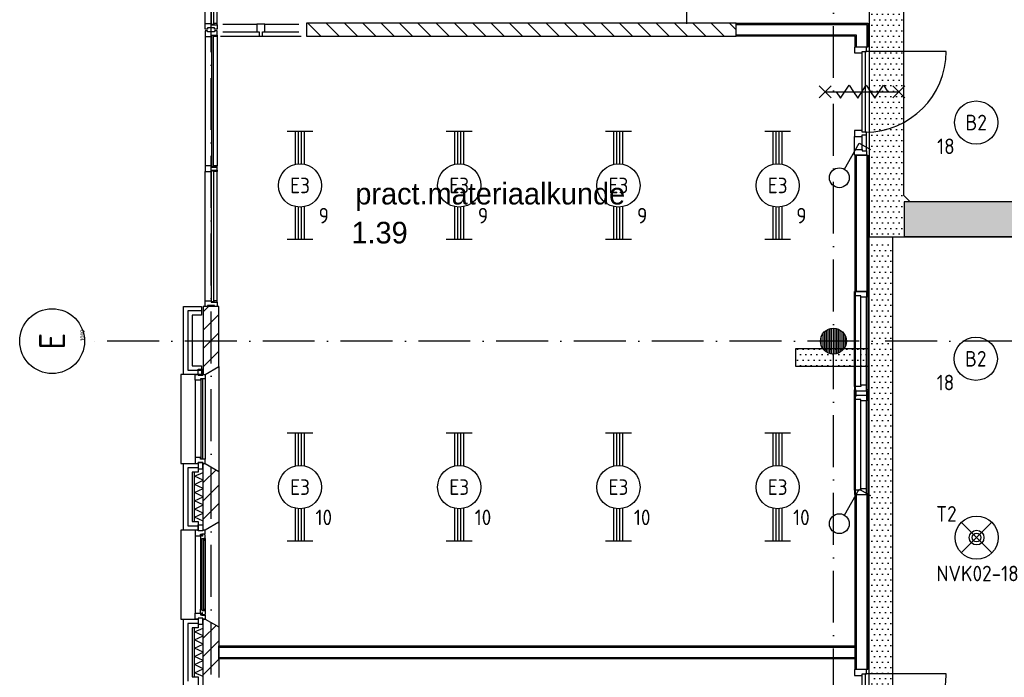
# Model space of a CAD drawing. Header units: millimetres. Extents: x 84333 to 240712, y -2244 to 84291.
# Tile 21 of 87: x 121504 to 132895, y 30487 to 38094. Entities that reach past the tile are written whole.
import ezdxf
from ezdxf.enums import TextEntityAlignment as Align

# ---------------------------------------------------------------- set-up
doc = ezdxf.new("R2010")
doc.units = ezdxf.units.MM
doc.header["$LTSCALE"] = 100
doc.linetypes.add('DASHDOT', pattern=[9, 6, -1.5, 0, -1.5])
doc.layers.get('0').update_dxf_attribs({"linetype": 'CONTINUOUS'})
for name, color, linetype in [('AFDELING', 4, 'CONTINUOUS'), ('AL$2----_STEMPEL', 7, 'CONTINUOUS'), ('AL$7----_STRAMIEN', 1, 'DASHDOT'), ('AL21----_BUITENWAND', 4, 'CONTINUOUS'), ('AL21K---_ISOLATIE', 1, 'CONTINUOUS'), ('AL22----_BINNENWAND', 7, 'CONTINUOUS'), ('AL24----_TRAPPEN', 7, 'CONTINUOUS'), ('AL28----_KONSTRUKTIE', 3, 'CONTINUOUS'), ('AL31----_BUITENKOZ', 7, 'CONTINUOUS'), ('AL32----_BINNENKOZ', 7, 'CONTINUOUS'), ('AL32----_DRAAIRICHTING', 1, 'CONTINUOUS'), ('AL65----_BEVEILIGING', 7, 'CONTINUOUS'), ('ALN-----_BLOCKNAAM', 2, 'CONTINUOUS'), ('ALXA3---_VOLZWART', 14, 'CONTINUOUS'), ('ALXAA---_GEWBETON', 12, 'CONTINUOUS'), ('ALXAB---_PREFABBETON', 1, 'CONTINUOUS'), ('ALXOU---_GLAS', 7, 'CONTINUOUS'), ('BOUW', 8, 'CONTINUOUS'), ('EB63101-_ATTRIB', 2, 'CONTINUOUS'), ('EB63501-_ATTRIB', 2, 'CONTINUOUS'), ('EL63101-_LICHT-ARM', 3, 'CONTINUOUS'), ('EL63102-_LICHT-SCH', 3, 'CONTINUOUS'), ('EL63501-_NOODVRL-ARM', 3, 'CONTINUOUS'), ('EL6441--_DATACOM', 3, 'CONTINUOUS'), ('KABELGGOOT1', 8, 'CONTINUOUS')]:
    doc.layers.add(name, color=color, linetype=linetype)
doc.styles.add('1_8', font='ISO', dxfattribs={"height": 1.8})
doc.styles.add('BURO-025', font='BUROFONT.shx', dxfattribs={"height": 250})
doc.styles.add('NORATT', font='isocp.shx')
doc.styles.get("Standard").update_dxf_attribs({"font": 'iso.shx'})
doc.styles.add('TECHNIC', font='technic_.ttf')
pattern_1 = [(8e-14, (39793.956, 199192.7), (31.75, 63.5), [0, -63.5])]

# ---------------------------------------------------------------- blocks, each defined once
blk = doc.blocks.new('EJ3T20')
at = {"color": 0}
for p, q in [((-6.25, -1.5), (-6.25, 1.5)), ((6.25, -1.5), (6.25, 1.5)), ((-6.25, 0.52), (-2.44, 0.52)), ((-6.25, 0.17), (-2.49, 0.17)), ((2.44, 0.52), (6.25, 0.52)), ((2.49, 0.17), (6.25, 0.17)), ((-6.25, -0.17), (-2.49, -0.17)), ((-6.25, -0.52), (-2.44, -0.52)), ((2.44, -0.52), (6.25, -0.52)), ((2.49, -0.17), (6.25, -0.17))]:
    blk.add_line(p, q, dxfattribs=at)
blk.add_circle((0, 0), 2.5, dxfattribs=at)
at = {"color": 0, "style": '1_8'}
for tag, flags, p in [('SCHAK', 8, (3.5, 2.75)), ('A_CODE', 8, (0, 0)), ('GROEP', 8, (-3.5, -2.75)), ('KAST', 9, (3.5, -2.75))]:
    blk.add_attdef(tag, text='', height=1.8, dxfattribs=dict(at, flags=flags)).set_placement(p, align=Align.MIDDLE)
blk = doc.blocks.new('SCHAK')
blk.add_lwpolyline([(0.58, 1), (2.31, 4), (3.61, 3.25)])
blk.add_circle((0, 0), 1.15)
at = {"style": '1_8'}
for tag, flags, p in [('SCHAK', 8, (3, 5.5)), ('KAST', 9, (-3, 0.5)), ('M_CODE', 9, (0, 0)), ('DOEL', 9, (-3, -2)), ('GROEP', 9, (-3, -4.5))]:
    blk.add_attdef(tag, text='', height=1.8, dxfattribs=dict(at, flags=flags)).set_placement(p, align=Align.MIDDLE_CENTER)
blk = doc.blocks.new('ES3G00')
at = {"color": 0}
blk.add_circle((0, 0), 2.5, dxfattribs=at)
at = {"color": 0, "style": '1_8'}
for tag, flags, p in [('SCHAK', 8, (3.5, 2.75)), ('A_CODE', 8, (0, 0)), ('GROEP', 8, (-3.5, -2.75)), ('KAST', 9, (3.5, -2.75))]:
    blk.add_attdef(tag, text='', height=1.8, dxfattribs=dict(at, flags=flags)).set_placement(p, align=Align.MIDDLE)
blk = doc.blocks.new('ES3G01')
at = {"color": 0}
for p, q in [((-1.77, 1.77), (1.77, -1.77)), ((1.77, 1.77), (-1.77, -1.77))]:
    blk.add_line(p, q, dxfattribs=at)
at = {"color": 6}
blk.add_lwpolyline([(1.77, -1.77), (1.75, -1.75)], dxfattribs=at)
blk.add_circle((0, 0), 2.5)
at = {"color": 0}
for radius in [0.85, 0.5]:
    blk.add_circle((0, 0), radius, dxfattribs=at)
at = {"color": 6, "style": '1_8'}
for tag, flags, p in [('A_CODE', 8, (-3.5, 2.75)), ('SCHAK', 8, (3.5, 2.75)), ('GROEP', 8, (-3.5, -2.75)), ('KAST', 9, (3.5, -2.75))]:
    blk.add_attdef(tag, text='', height=1.8, dxfattribs=dict(at, flags=flags)).set_placement(p, align=Align.MIDDLE)
blk = doc.blocks.new('1010')
at = {"layer": 'AL$7----_STRAMIEN', "color": 7, "linetype": 'Continuous'}
blk.add_circle((0, 750), 750, dxfattribs=at)
at = {"layer": 'AL$7----_STRAMIEN', "color": 3, "linetype": 'Continuous'}
blk.add_attdef('STR-NAAM', text='', height=600, rotation=360, dxfattribs=at).set_placement((0, 750), align=Align.MIDDLE)
at = {"layer": 'ALN-----_BLOCKNAAM', "linetype": 'Continuous'}
blk.add_text('1010', height=100, dxfattribs=at).set_placement((0, 0))
blk = doc.blocks.new('A$C13e6995e')
at = {"layer": 'KABELGGOOT1'}
h = blk.add_hatch(dxfattribs=at)
h.set_pattern_fill('DOTS', color=256, scale=40, style=0)
h.set_pattern_definition(pattern_1)
h.paths.add_polyline_path([(47000, 37836), (47398, 37829), (47398, 42248), (46999, 42248)])
h = blk.add_hatch(dxfattribs=at)
h.set_pattern_fill('DOTS', color=256, scale=40, style=0)
h.set_pattern_definition(pattern_1)
h.paths.add_polyline_path([(57541, 37829), (57541, 38230), (47405, 38230), (47405, 37829)])
h = blk.add_hatch(dxfattribs=at)
h.set_pattern_fill('DOTS', color=256, scale=40, style=0)
h.set_pattern_definition(pattern_1)
h.paths.add_polyline_path([(47270, 37776), (47000, 37776), (47000, 37434), (47270, 37434)])
h = blk.add_hatch(dxfattribs=at)
h.set_pattern_fill('DOTS', color=256, scale=40, style=0)
h.set_pattern_definition(pattern_1)
h.paths.add_polyline_path([(47270, 37434), (47000, 37434), (47000, 36923), (47270, 36923)])
h = blk.add_hatch(dxfattribs=at)
h.set_pattern_fill('DOTS', color=256, scale=40, style=0)
h.set_pattern_definition(pattern_1)
h.paths.add_polyline_path([(47270, 36923), (47000, 36923), (47000, 35878), (47270, 35878)])
h.paths.add_polyline_path([(46621, 36531), (46621, 36331), (46995, 36331), (46995, 36531)])
h.paths.add_polyline_path([(46621, 36331), (46621, 36531), (46145, 36531), (46145, 36331)])
h.paths.add_polyline_path([(47000, 31285), (47270, 31285), (47270, 32865), (47000, 32865)])
h = blk.add_hatch(dxfattribs=at)
h.set_pattern_fill('DOTS', color=256, scale=40, style=0)
h.set_pattern_definition(pattern_1)
h.paths.add_polyline_path([(47000, 32865), (47270, 32865), (47270, 35878), (47000, 35878)])
at = {"layer": 'AL$2----_STEMPEL', "color": 8}
for p, q in [((39344, 38649), (39315, 38649)), ((39315, 38649), (39315, 38582)), ((39387, 38649), (39344, 38649)), ((39387, 38632), (39387, 38649)), ((39416, 38632), (39387, 38632)), ((39454, 38632), (39416, 38632)), ((39454, 38599), (39454, 38632)), ((39315, 38582), (39387, 38582)), ((39387, 38582), (39387, 38599)), ((39387, 38599), (39454, 38599))]:
    blk.add_line(p, q, dxfattribs=at)
at = {"layer": 'AL$7----_STRAMIEN', "color": 1}
for p, q in [((39385, 9360), (39385, 79257)), ((46585, 9961), (46585, 79257)), ((59485, 36620), (37921, 36620))]:
    blk.add_line(p, q, dxfattribs=at)
at = {"layer": 'AL21----_BUITENWAND', "color": 8}
for p, q in [((39065, 36235), (39065, 37020)), ((39065, 37020), (39275, 37020)), ((39275, 36920), (39165, 36920)), ((39165, 36920), (39165, 36335)), ((39275, 37020), (39275, 36920)), ((39275, 36235), (39065, 36235)), ((39165, 36335), (39275, 36335)), ((39275, 36335), (39275, 36235)), ((39065, 34435), (39065, 35205)), ((39065, 35205), (39234, 35205)), ((39234, 35205), (39234, 35105)), ((39234, 35105), (39165, 35105)), ((39165, 35105), (39165, 34535)), ((39165, 34535), (39234, 34535)), ((39234, 34535), (39234, 34435)), ((39234, 34435), (39065, 34435)), ((39065, 32635), (39065, 33405)), ((39065, 33405), (39234, 33405)), ((39234, 33405), (39234, 33305)), ((39234, 33305), (39165, 33305)), ((39165, 33305), (39165, 32735)), ((39165, 32735), (39234, 32735)), ((39234, 32735), (39234, 32635))]:
    blk.add_line(p, q, dxfattribs=at)
at = {"layer": 'AL21K---_ISOLATIE', "color": 8, "linetype": 'Continuous'}
for p, q in [((39195, 34535), (39195, 35105)), ((39195, 35058), (39295, 35101)), ((39295, 34535), (39295, 35105)), ((39295, 35010), (39195, 35058)), ((39195, 34963), (39295, 35010)), ((39295, 34915), (39195, 34963)), ((39195, 34868), (39295, 34915)), ((39295, 34820), (39195, 34868)), ((39195, 34773), (39295, 34820)), ((39295, 34725), (39195, 34773)), ((39195, 34678), (39295, 34725)), ((39295, 34630), (39195, 34678)), ((39195, 34583), (39295, 34630)), ((39295, 34539), (39195, 34583)), ((39195, 32735), (39195, 33305)), ((39195, 33258), (39295, 33301)), ((39295, 32735), (39295, 33305)), ((39295, 33210), (39195, 33258)), ((39195, 33163), (39295, 33210)), ((39295, 33115), (39195, 33163)), ((39195, 33068), (39295, 33115)), ((39295, 33020), (39195, 33068)), ((39195, 32973), (39295, 33020)), ((39295, 32925), (39195, 32973)), ((39195, 32878), (39295, 32925)), ((39295, 32830), (39195, 32878)), ((39195, 32783), (39295, 32830)), ((39295, 32739), (39195, 32783))]:
    blk.add_line(p, q, dxfattribs=at)
at = {"layer": 'AL22----_BINNENWAND', "color": 8}
for p, q in [((45459, 40297), (46985, 40297)), ((45459, 40147), (45459, 40297)), ((46985, 40297), (46985, 40022)), ((46835, 40147), (45459, 40147)), ((46835, 40022), (46835, 40147)), ((46985, 40022), (46835, 40022)), ((46835, 37195), (46835, 38771)), ((46835, 38771), (46985, 38771)), ((46985, 38771), (46985, 37195)), ((46835, 37195), (46835, 34845)), ((46985, 37195), (46835, 37195)), ((46985, 37195), (46985, 34845)), ((46835, 32820), (46835, 34845)), ((46835, 34845), (46985, 34845)), ((46985, 34845), (46985, 32820)), ((39475, 33095), (46835, 33095)), ((39475, 32945), (39475, 33095)), ((46835, 33095), (46835, 32945)), ((46835, 32945), (39475, 32945)), ((46985, 32820), (46835, 32820))]:
    blk.add_line(p, q, dxfattribs=at)
at = {"layer": 'AL22----_BINNENWAND', "color": 8, "linetype": 'Continuous'}
for p, q in [((45459, 40282), (46970, 40282)), ((46970, 40282), (46970, 40022)), ((45459, 40162), (46850, 40162)), ((46850, 40162), (46850, 40022)), ((46850, 38771), (46850, 37195)), ((46970, 38771), (46970, 37195)), ((46850, 34845), (46850, 32820)), ((46970, 34845), (46970, 32820)), ((39475, 33080), (46835, 33080)), ((39475, 32960), (46835, 32960))]:
    blk.add_line(p, q, dxfattribs=at)
at = {"layer": 'AL24----_TRAPPEN', "color": 8}
blk.add_line((44885, 42120), (44885, 40290), dxfattribs=at)
at = {"layer": 'AL28----_KONSTRUKTIE', "color": 8}
for p, q in [((40488, 40297), (40488, 40147)), ((45459, 40297), (40488, 40297)), ((45459, 40147), (45459, 40297)), ((40488, 40147), (45459, 40147)), ((39295, 35205), (39315, 35205)), ((39295, 34435), (39295, 35205)), ((39315, 35205), (39475, 35113)), ((39475, 35113), (39475, 34527)), ((39475, 34527), (39315, 34435)), ((39315, 34435), (39295, 34435)), ((39295, 33405), (39315, 33405)), ((39295, 32635), (39295, 33405)), ((39315, 33405), (39475, 33313)), ((39475, 33313), (39475, 32727))]:
    blk.add_line(p, q, dxfattribs=at)
at = {"layer": 'AL28----_KONSTRUKTIE', "color": 8, "linetype": 'Continuous'}
for p, q in [((39475, 37020), (39295, 37020)), ((39295, 37020), (39295, 36235)), ((39475, 36327), (39475, 37020)), ((39295, 36235), (39315, 36235)), ((39315, 36235), (39475, 36327))]:
    blk.add_line(p, q, dxfattribs=at)
at = {"layer": 'AL28----_KONSTRUKTIE', "color": 8}
blk.add_circle((46585, 36620), 150, dxfattribs=at)
at = {"layer": 'AL31----_BUITENKOZ', "color": 8}
for p, q in [((39315, 40296), (39315, 41946)), ((39454, 40296), (39454, 41946)), ((39315, 40229), (39315, 40296)), ((39315, 40296), (39387, 40296)), ((39344, 40229), (39315, 40229)), ((39424, 40243), (39344, 40243)), ((39344, 40243), (39344, 40229)), ((39387, 40296), (39387, 40279)), ((39391, 40296), (39387, 40296)), ((39387, 40296), (39387, 40279)), ((39387, 40279), (39454, 40279)), ((39387, 40279), (39416, 40279)), ((39391, 40283), (39391, 40296)), ((39412, 40283), (39391, 40283)), ((39416, 40296), (39412, 40296)), ((39412, 40296), (39412, 40283)), ((39454, 40296), (39416, 40296)), ((39416, 40296), (39416, 40279)), ((39416, 40279), (39416, 40296)), ((39416, 40279), (39454, 40279)), ((39424, 40229), (39424, 40243)), ((39454, 40229), (39424, 40229)), ((39454, 40279), (39454, 40296)), ((39454, 40279), (39454, 40229)), ((39344, 40211), (39315, 40211)), ((39315, 40211), (39315, 40144)), ((39315, 40144), (39315, 38649)), ((39315, 40144), (39387, 40144)), ((39344, 40197), (39344, 40211)), ((39424, 40197), (39344, 40197)), ((39387, 40144), (39387, 40161)), ((39387, 40161), (39454, 40161)), ((39387, 40144), (39387, 40161)), ((39387, 40161), (39416, 40161)), ((39391, 40144), (39387, 40144)), ((39412, 40157), (39391, 40157)), ((39391, 40157), (39391, 40144)), ((39412, 40144), (39412, 40157)), ((39416, 40144), (39412, 40144)), ((39416, 40161), (39454, 40161)), ((39416, 40144), (39416, 40161)), ((39416, 40161), (39416, 40144)), ((39454, 40144), (39416, 40144)), ((39454, 40211), (39424, 40211)), ((39424, 40211), (39424, 40197)), ((39454, 40161), (39454, 40211)), ((39454, 40161), (39454, 40144)), ((39454, 40144), (39454, 38649)), ((39391, 38649), (39387, 38649)), ((39387, 38649), (39387, 38632)), ((39387, 38632), (39416, 38632)), ((39391, 38636), (39391, 38649)), ((39412, 38636), (39391, 38636)), ((39416, 38649), (39412, 38649)), ((39412, 38649), (39412, 38636)), ((39454, 38649), (39416, 38649)), ((39416, 38649), (39416, 38632)), ((39416, 38632), (39416, 38649)), ((39416, 38632), (39454, 38632)), ((39454, 38632), (39454, 38649)), ((39315, 37087), (39315, 38582)), ((39387, 38582), (39387, 38599)), ((39387, 38599), (39416, 38599)), ((39391, 38582), (39387, 38582)), ((39412, 38595), (39391, 38595)), ((39391, 38595), (39391, 38582)), ((39412, 38582), (39412, 38595)), ((39416, 38582), (39412, 38582)), ((39416, 38599), (39454, 38599)), ((39416, 38582), (39416, 38599)), ((39416, 38599), (39416, 38582)), ((39454, 38582), (39416, 38582)), ((39454, 38599), (39454, 38582)), ((39454, 37087), (39454, 38582)), ((39315, 37020), (39315, 37087)), ((39315, 37087), (39387, 37087)), ((39424, 37034), (39344, 37034)), ((39344, 37034), (39344, 37020)), ((39387, 37087), (39387, 37070)), ((39391, 37087), (39387, 37087)), ((39387, 37087), (39387, 37070)), ((39387, 37070), (39454, 37070)), ((39387, 37070), (39416, 37070)), ((39391, 37074), (39391, 37087)), ((39412, 37074), (39391, 37074)), ((39416, 37087), (39412, 37087)), ((39412, 37087), (39412, 37074)), ((39454, 37087), (39416, 37087)), ((39416, 37087), (39416, 37070)), ((39416, 37070), (39416, 37087)), ((39416, 37070), (39454, 37070)), ((39424, 37020), (39424, 37034)), ((39454, 37070), (39454, 37087)), ((39454, 37070), (39454, 37020)), ((39344, 37020), (39315, 37020)), ((39454, 37020), (39424, 37020)), ((39065, 36235), (39035, 36235)), ((39035, 36235), (39035, 35205)), ((39234, 36225), (39234, 36296)), ((39234, 36296), (39290, 36296)), ((39290, 36296), (39290, 36225)), ((39475, 36327), (39475, 35113)), ((39201, 36168), (39201, 35272)), ((39290, 36225), (39234, 36225)), ((39315, 36185), (39315, 35255)), ((39035, 35205), (39065, 35205)), ((39290, 35215), (39234, 35215)), ((39234, 35215), (39234, 35144)), ((39290, 35144), (39290, 35215)), ((39234, 35144), (39290, 35144)), ((39475, 34527), (39475, 33313)), ((39065, 34435), (39035, 34435)), ((39035, 34435), (39035, 33405)), ((39234, 34425), (39234, 34496)), ((39234, 34496), (39290, 34496)), ((39290, 34425), (39234, 34425)), ((39290, 34496), (39290, 34425)), ((39201, 34368), (39201, 33472)), ((39279, 34373), (39264, 34373)), ((39264, 34373), (39264, 34368)), ((39264, 34368), (39264, 34321)), ((39264, 34321), (39264, 33519)), ((39264, 34321), (39277, 34319)), ((39277, 34319), (39277, 34336)), ((39277, 34336), (39318, 34336)), ((39279, 34365), (39279, 34373)), ((39284, 34365), (39279, 34365)), ((39314, 34388), (39284, 34388)), ((39284, 34388), (39284, 34365)), ((39316, 34336), (39302, 34336)), ((39302, 34336), (39302, 34319)), ((39302, 34319), (39316, 34319)), ((39314, 34381), (39314, 34388)), ((39318, 34378), (39314, 34381)), ((39316, 34319), (39316, 34336)), ((39318, 34336), (39318, 34378)), ((39318, 34336), (39318, 33504)), ((39264, 33519), (39277, 33521)), ((39264, 33472), (39264, 33519)), ((39277, 33521), (39277, 33504)), ((39277, 33504), (39318, 33504)), ((39302, 33504), (39302, 33521)), ((39302, 33521), (39316, 33521)), ((39316, 33504), (39302, 33504)), ((39316, 33521), (39316, 33504)), ((39318, 33504), (39318, 33462)), ((39035, 33405), (39065, 33405)), ((39290, 33415), (39234, 33415)), ((39234, 33415), (39234, 33344)), ((39264, 33467), (39264, 33472)), ((39279, 33467), (39264, 33467)), ((39284, 33475), (39279, 33475)), ((39279, 33475), (39279, 33467)), ((39284, 33452), (39284, 33475)), ((39314, 33452), (39284, 33452)), ((39290, 33344), (39290, 33415)), ((39318, 33462), (39314, 33459)), ((39314, 33459), (39314, 33452)), ((39234, 33344), (39290, 33344))]:
    blk.add_line(p, q, dxfattribs=at)
at = {"layer": 'AL31----_BUITENKOZ', "color": 8, "linetype": 'Continuous'}
for p, q in [((39201, 36168), (39201, 36235)), ((39201, 36235), (39234, 36235)), ((39234, 36235), (39234, 36225)), ((39290, 36225), (39290, 36235)), ((39290, 36235), (39290, 36235)), ((39290, 36235), (39315, 36235)), ((39315, 36235), (39315, 36185)), ((39264, 36168), (39201, 36168)), ((39201, 36168), (39201, 36168)), ((39201, 36168), (39201, 36168)), ((39201, 36168), (39201, 36168)), ((39201, 36168), (39201, 36168)), ((39234, 36225), (39290, 36225)), ((39315, 36185), (39264, 36185)), ((39264, 36185), (39264, 36168)), ((39289, 36180), (39268, 36180)), ((39268, 36180), (39268, 35260)), ((39289, 35260), (39289, 36180)), ((39315, 36185), (39315, 36185)), ((39264, 35272), (39201, 35272)), ((39201, 35272), (39201, 35272)), ((39201, 35272), (39201, 35272)), ((39201, 35272), (39201, 35272)), ((39201, 35272), (39201, 35272)), ((39201, 35272), (39201, 35205)), ((39201, 35205), (39234, 35205)), ((39234, 35205), (39234, 35215)), ((39234, 35215), (39290, 35215)), ((39264, 35255), (39264, 35272)), ((39315, 35255), (39264, 35255)), ((39268, 35260), (39289, 35260)), ((39290, 35215), (39290, 35205)), ((39290, 35205), (39290, 35205)), ((39290, 35205), (39315, 35205)), ((39315, 35255), (39315, 35255)), ((39315, 35205), (39315, 35255)), ((39300, 34334), (39279, 34334)), ((39279, 34334), (39279, 33506)), ((39300, 33506), (39300, 34334)), ((39279, 33506), (39300, 33506))]:
    blk.add_line(p, q, dxfattribs=at)
at = {"layer": 'AL32----_BINNENKOZ', "color": 8}
for p, q in [((39521, 40286), (39916, 40286)), ((40006, 40286), (40401, 40286)), ((39521, 40198), (39916, 40198)), ((40006, 40198), (40401, 40198)), ((46967, 40022), (46828, 40022)), ((46828, 40022), (46828, 39955)), ((46967, 39972), (46967, 40022)), ((46828, 39955), (46916, 39955)), ((46916, 39038), (46916, 39972)), ((46916, 39955), (46916, 39972)), ((46916, 39972), (46967, 39972)), ((46956, 39038), (46956, 39972)), ((46916, 39055), (46828, 39055)), ((46828, 39055), (46828, 38988)), ((46828, 38838), (46828, 38988)), ((46828, 38988), (46916, 38988)), ((46916, 39038), (46916, 39055)), ((46967, 39038), (46916, 39038)), ((46916, 38988), (46916, 39005)), ((46916, 39005), (46967, 39005)), ((46916, 38838), (46916, 38988)), ((46967, 39005), (46967, 39038)), ((46967, 39005), (46967, 39038)), ((46967, 38821), (46967, 39005)), ((46828, 38771), (46828, 38838)), ((46828, 38838), (46916, 38838)), ((46967, 38771), (46828, 38771)), ((46916, 38838), (46916, 38821)), ((46916, 38821), (46967, 38821)), ((46967, 38821), (46967, 38771)), ((46828, 37195), (46967, 37195)), ((46828, 37145), (46828, 37195)), ((46828, 36095), (46828, 37145)), ((46904, 37145), (46828, 37145)), ((46904, 37128), (46904, 37145)), ((46967, 37195), (46967, 37128)), ((46904, 36112), (46904, 37128)), ((46967, 37128), (46904, 37128)), ((46967, 36112), (46967, 37128)), ((46967, 36112), (46904, 36112)), ((46904, 36112), (46904, 36095)), ((46967, 36045), (46967, 36112)), ((46904, 36095), (46828, 36095)), ((46828, 36095), (46828, 36045)), ((46828, 36045), (46967, 36045)), ((46829, 36045), (46829, 36058)), ((46829, 36058), (46847, 36058)), ((46829, 35983), (46829, 36045)), ((46847, 35995), (46847, 36045)), ((46847, 36045), (46853, 36045)), ((46972, 36045), (46967, 36045)), ((46990, 36058), (46972, 36058)), ((46972, 35995), (46972, 36045)), ((46990, 36045), (46990, 36058)), ((46990, 35983), (46990, 36045)), ((46828, 35995), (46967, 35995)), ((46828, 35945), (46828, 35995)), ((46828, 34895), (46828, 35945)), ((46904, 35945), (46828, 35945)), ((46847, 35983), (46829, 35983)), ((46853, 35995), (46847, 35995)), ((46847, 35995), (46847, 35983)), ((46904, 35928), (46904, 35945)), ((46904, 34912), (46904, 35928)), ((46967, 35928), (46904, 35928)), ((46967, 35995), (46972, 35995)), ((46967, 35995), (46967, 35928)), ((46967, 34912), (46967, 35928)), ((46972, 35995), (46972, 35983)), ((46972, 35983), (46990, 35983)), ((46904, 34895), (46828, 34895)), ((46828, 34895), (46828, 34845)), ((46967, 34912), (46904, 34912)), ((46904, 34912), (46904, 34895)), ((46967, 34845), (46967, 34912)), ((46828, 34845), (46967, 34845)), ((39234, 34435), (39201, 34435)), ((39201, 34435), (39201, 34368)), ((39234, 34425), (39234, 34435)), ((39290, 34425), (39234, 34425)), ((39315, 34435), (39290, 34435)), ((39290, 34435), (39290, 34425)), ((39315, 34391), (39315, 34435)), ((39201, 34368), (39264, 34368)), ((39264, 34368), (39264, 34385)), ((39264, 34385), (39279, 34385)), ((39279, 34385), (39279, 34391)), ((39279, 34391), (39315, 34391)), ((39201, 33405), (39201, 33472)), ((39201, 33472), (39264, 33472)), ((39234, 33405), (39201, 33405)), ((39290, 33415), (39234, 33415)), ((39234, 33415), (39234, 33405)), ((39264, 33472), (39264, 33455)), ((39264, 33455), (39279, 33455)), ((39279, 33455), (39279, 33449)), ((39279, 33449), (39315, 33449)), ((39290, 33405), (39290, 33415)), ((39315, 33405), (39290, 33405)), ((39315, 33449), (39315, 33405)), ((46967, 32820), (46828, 32820)), ((46828, 32820), (46828, 32753)), ((46967, 32770), (46967, 32820)), ((46828, 32753), (46916, 32753)), ((46916, 31836), (46916, 32770)), ((46916, 32753), (46916, 32770)), ((46916, 32770), (46967, 32770)), ((46956, 31836), (46956, 32770))]:
    blk.add_line(p, q, dxfattribs=at)
at = {"layer": 'AL32----_BINNENKOZ', "color": 8, "linetype": 'Continuous'}
for p, q in [((40006, 40286), (39916, 40286)), ((39916, 40286), (39916, 40198)), ((40006, 40198), (40006, 40286)), ((39494, 40147), (40428, 40147)), ((39916, 40198), (39943, 40198)), ((39943, 40198), (39943, 40147)), ((39943, 40147), (39979, 40147)), ((39979, 40147), (39979, 40198)), ((39979, 40198), (40006, 40198))]:
    blk.add_line(p, q, dxfattribs=at)
at = {"layer": 'AL32----_DRAAIRICHTING', "color": 8}
for p, q in [((47890, 39972), (46956, 39972)), ((47890, 32770), (46956, 32770))]:
    blk.add_line(p, q, dxfattribs=at)
for centre in [(46956, 39972), (46956, 32770)]:
    blk.add_arc(centre, 934, 270, 0, dxfattribs=at)
at = {"layer": 'AL65----_BEVEILIGING', "color": 8, "linetype": 'Continuous'}
for p, q in [((46421, 39575), (46561, 39435)), ((46421, 39435), (46561, 39575)), ((46666, 39430), (46766, 39580)), ((46766, 39580), (46816, 39505)), ((46866, 39430), (46966, 39580)), ((46966, 39580), (47016, 39505)), ((47066, 39430), (47166, 39580)), ((47166, 39580), (47216, 39505)), ((47271, 39575), (47411, 39435)), ((47271, 39435), (47411, 39575)), ((46491, 39505), (47341, 39505)), ((46616, 39505), (46666, 39430)), ((46816, 39505), (46866, 39430)), ((47016, 39505), (47066, 39430))]:
    blk.add_line(p, q, dxfattribs=at)
at = {"layer": 'ALXA3---_VOLZWART', "color": 8}
for p, q in [((39275, 36970), (39115, 36970)), ((39115, 36970), (39115, 36285)), ((39115, 36285), (39275, 36285)), ((39234, 35155), (39115, 35155)), ((39115, 35155), (39115, 34485)), ((39115, 34485), (39234, 34485)), ((39234, 33355), (39115, 33355)), ((39115, 33355), (39115, 32685))]:
    blk.add_line(p, q, dxfattribs=at)
at = {"layer": 'ALXAA---_GEWBETON', "color": 8}
for p, q in [((46465, 36530), (46465, 36710)), ((46485, 36508), (46485, 36732)), ((46505, 36493), (46505, 36747)), ((46525, 36483), (46525, 36758)), ((46545, 36475), (46545, 36765)), ((46565, 36471), (46565, 36769)), ((46585, 36470), (46585, 36770)), ((46605, 36471), (46605, 36769)), ((46625, 36475), (46625, 36765)), ((46645, 36483), (46645, 36758)), ((46665, 36493), (46665, 36747)), ((46685, 36508), (46685, 36732)), ((46705, 36530), (46705, 36710)), ((46445, 36566), (46445, 36674)), ((46725, 36566), (46725, 36674))]:
    blk.add_line(p, q, dxfattribs=at)
at = {"layer": 'ALXAB---_PREFABBETON', "color": 8}
for p, q in [((40504, 40297), (40654, 40147)), ((40717, 40297), (40867, 40147)), ((40929, 40297), (41079, 40147)), ((41141, 40297), (41291, 40147)), ((41353, 40297), (41503, 40147)), ((41565, 40297), (41715, 40147)), ((41777, 40297), (41927, 40147)), ((41989, 40297), (42139, 40147)), ((42201, 40297), (42351, 40147)), ((42414, 40297), (42564, 40147)), ((42626, 40297), (42776, 40147)), ((42838, 40297), (42988, 40147)), ((43050, 40297), (43200, 40147)), ((43262, 40297), (43412, 40147)), ((43474, 40297), (43624, 40147)), ((43686, 40297), (43836, 40147)), ((43899, 40297), (44049, 40147)), ((44111, 40297), (44261, 40147)), ((44323, 40297), (44473, 40147)), ((44535, 40297), (44685, 40147)), ((44747, 40297), (44897, 40147)), ((44959, 40297), (45109, 40147)), ((45171, 40297), (45321, 40147)), ((45383, 40297), (45459, 40222)), ((39295, 36959), (39356, 37020)), ((39295, 36747), (39475, 36927)), ((39295, 36535), (39475, 36715)), ((39295, 36323), (39475, 36503)), ((39295, 35196), (39304, 35205)), ((39295, 34984), (39443, 35131)), ((39295, 34772), (39475, 34952)), ((39295, 34560), (39475, 34740)), ((39295, 33396), (39304, 33405)), ((39295, 33184), (39443, 33331)), ((39295, 32972), (39475, 33152)), ((39295, 32760), (39475, 32940))]:
    blk.add_line(p, q, dxfattribs=at)
at = {"layer": 'ALXOU---_GLAS', "color": 8}
for p, q in [((39391, 40283), (39391, 41959)), ((39412, 41959), (39412, 40283)), ((39412, 40283), (39391, 40283)), ((39412, 40157), (39391, 40157)), ((39391, 40157), (39391, 38636)), ((39412, 38636), (39412, 40157)), ((39391, 38636), (39412, 38636)), ((39391, 38595), (39412, 38595)), ((39391, 37074), (39391, 38595)), ((39412, 38595), (39412, 37074)), ((39412, 37074), (39391, 37074))]:
    blk.add_line(p, q, dxfattribs=at)
at = {"layer": 'KABELGGOOT1'}
for p, q in [((47399, 38306, 3650), (47399, 51206, 3650)), ((46999, 44357, 3650), (47000, 37825, 3650)), ((47474, 38231, 3650), (47399, 38306, 3650)), ((71266, 38231), (47474, 38231)), ((47000, 37825), (97665, 37831)), ((47000, 23210, 3650), (47000, 37825, 3650)), ((47270, 37825, 3650), (47270, 23210, 3650)), ((46995, 36531, 3650), (46145, 36531, 3650)), ((46145, 36531, 3650), (46145, 36331, 3650)), ((46995, 36331, 3650), (46995, 36531, 3650)), ((46145, 36331, 3650), (46995, 36331, 3650))]:
    blk.add_line(p, q, dxfattribs=at)
blk.add_lwpolyline([(47405, 37829), (57541, 37829), (57541, 38230), (47405, 38230)], close=True, dxfattribs=at)
at = {"layer": 'AL$7----_STRAMIEN', "xscale": 0.5, "yscale": 0.5, "zscale": 0.5, "rotation": 90.00000000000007}
blk.add_blockref('1010', (37921, 36620), dxfattribs=at).add_auto_attribs({'STR-NAAM': 'E'})
at = {"layer": 'AFDELING', "color": 8, "style": 'TECHNIC'}
for p in [(92219, 54468), (58038, 41625), (88108, 41444)]:
    blk.add_attdef('VIDE', text='', height=500, dxfattribs=at).set_placement(p, align=Align.CENTER)
blk.add_attdef('VIDE', text='', height=500, rotation=90, dxfattribs=at).set_placement((75129, 25766), align=Align.CENTER)
at = {"layer": 'BOUW', "style": 'BURO-025'}
for s, p in [('pract.materiaalkunde', (41054, 38201)), ('1.39', (41009, 37750))]:
    blk.add_text(s, height=250, dxfattribs=at).set_placement(p)

msp = doc.modelspace()

# ---------------------------------------------------------------- block references
at = {"layer": 'EL63101-_LICHT-ARM'}
ref = msp.add_blockref('ES3G00', (132570, 36905, 3500), dxfattribs=dict(at, xscale=100, yscale=100, zscale=100))
ref.add_attrib('A_CODE', 'B2', dxfattribs={"layer": 'EB63101-_ATTRIB', "color": 1, "height": 180, "style": '1_8', "flags": 8}).set_placement((132570, 36905, 3500), align=Align.MIDDLE)
ref.add_attrib('GROEP', '18', dxfattribs={"layer": 'EB63101-_ATTRIB', "color": 1, "height": 180, "style": '1_8', "flags": 8}).set_placement((132220, 36630, 3500), align=Align.MIDDLE)
ref = msp.add_blockref('EJ3T20', (124747, 36177, 3500), dxfattribs=dict(at, xscale=100, yscale=100, zscale=100, rotation=90))
ref.add_attrib('A_CODE', 'E3', dxfattribs={"layer": 'EB63101-_ATTRIB', "color": 1, "height": 180, "style": 'NORATT', "flags": 8}).set_placement((124747, 36177, 3500), align=Align.MIDDLE)
ref.add_attrib('GROEP', '9', dxfattribs={"layer": 'EB63101-_ATTRIB', "color": 1, "height": 180, "style": 'NORATT', "flags": 8}).set_placement((125022, 35827, 3500), align=Align.MIDDLE)
ref = msp.add_blockref('EJ3T20', (126589, 36177, 3500), dxfattribs=dict(at, xscale=100, yscale=100, zscale=100, rotation=90))
ref.add_attrib('A_CODE', 'E3', dxfattribs={"layer": 'EB63101-_ATTRIB', "color": 1, "height": 180, "style": 'NORATT', "flags": 8}).set_placement((126589, 36177, 3500), align=Align.MIDDLE)
ref.add_attrib('GROEP', '9', dxfattribs={"layer": 'EB63101-_ATTRIB', "color": 1, "height": 180, "style": 'NORATT', "flags": 8}).set_placement((126864, 35827, 3500), align=Align.MIDDLE)
ref = msp.add_blockref('EJ3T20', (128431, 36177, 3500), dxfattribs=dict(at, xscale=100, yscale=100, zscale=100, rotation=90))
ref.add_attrib('A_CODE', 'E3', dxfattribs={"layer": 'EB63101-_ATTRIB', "color": 1, "height": 180, "style": 'NORATT', "flags": 8}).set_placement((128431, 36177, 3500), align=Align.MIDDLE)
ref.add_attrib('GROEP', '9', dxfattribs={"layer": 'EB63101-_ATTRIB', "color": 1, "height": 180, "style": 'NORATT', "flags": 8}).set_placement((128706, 35827, 3500), align=Align.MIDDLE)
ref = msp.add_blockref('EJ3T20', (130273, 36177, 3500), dxfattribs=dict(at, xscale=100, yscale=100, zscale=100, rotation=90))
ref.add_attrib('A_CODE', 'E3', dxfattribs={"layer": 'EB63101-_ATTRIB', "color": 1, "height": 180, "style": 'NORATT', "flags": 8}).set_placement((130273, 36177, 3500), align=Align.MIDDLE)
ref.add_attrib('GROEP', '9', dxfattribs={"layer": 'EB63101-_ATTRIB', "color": 1, "height": 180, "style": 'NORATT', "flags": 8}).set_placement((130548, 35827, 3500), align=Align.MIDDLE)
ref = msp.add_blockref('ES3G00', (132565, 34172, 3500), dxfattribs=dict(at, xscale=100, yscale=100, zscale=100))
ref.add_attrib('A_CODE', 'B2', dxfattribs={"layer": 'EB63101-_ATTRIB', "color": 1, "height": 180, "style": '1_8', "flags": 8}).set_placement((132565, 34172, 3500), align=Align.MIDDLE)
ref.add_attrib('GROEP', '18', dxfattribs={"layer": 'EB63101-_ATTRIB', "color": 1, "height": 180, "style": '1_8', "flags": 8}).set_placement((132215, 33897, 3500), align=Align.MIDDLE)
ref = msp.add_blockref('EJ3T20', (124747, 32687, 3500), dxfattribs=dict(at, xscale=100, yscale=100, zscale=100, rotation=90))
ref.add_attrib('A_CODE', 'E3', dxfattribs={"layer": 'EB63101-_ATTRIB', "color": 1, "height": 180, "style": 'NORATT', "flags": 8}).set_placement((124747, 32687, 3500), align=Align.MIDDLE)
ref.add_attrib('GROEP', '10', dxfattribs={"layer": 'EB63101-_ATTRIB', "color": 1, "height": 180, "style": 'NORATT', "flags": 8}).set_placement((125022, 32337, 3500), align=Align.MIDDLE)
ref = msp.add_blockref('EJ3T20', (126589, 32687, 3500), dxfattribs=dict(at, xscale=100, yscale=100, zscale=100, rotation=90))
ref.add_attrib('A_CODE', 'E3', dxfattribs={"layer": 'EB63101-_ATTRIB', "color": 1, "height": 180, "style": 'NORATT', "flags": 8}).set_placement((126589, 32687, 3500), align=Align.MIDDLE)
ref.add_attrib('GROEP', '10', dxfattribs={"layer": 'EB63101-_ATTRIB', "color": 1, "height": 180, "style": 'NORATT', "flags": 8}).set_placement((126864, 32337, 3500), align=Align.MIDDLE)
ref = msp.add_blockref('EJ3T20', (128431, 32687, 3500), dxfattribs=dict(at, xscale=100, yscale=100, zscale=100, rotation=90))
ref.add_attrib('A_CODE', 'E3', dxfattribs={"layer": 'EB63101-_ATTRIB', "color": 1, "height": 180, "style": 'NORATT', "flags": 8}).set_placement((128431, 32687, 3500), align=Align.MIDDLE)
ref.add_attrib('GROEP', '10', dxfattribs={"layer": 'EB63101-_ATTRIB', "color": 1, "height": 180, "style": 'NORATT', "flags": 8}).set_placement((128706, 32337, 3500), align=Align.MIDDLE)
ref = msp.add_blockref('EJ3T20', (130273, 32687, 3500), dxfattribs=dict(at, xscale=100, yscale=100, zscale=100, rotation=90))
ref.add_attrib('A_CODE', 'E3', dxfattribs={"layer": 'EB63101-_ATTRIB', "color": 1, "height": 180, "style": 'NORATT', "flags": 8}).set_placement((130273, 32687, 3500), align=Align.MIDDLE)
ref.add_attrib('GROEP', '10', dxfattribs={"layer": 'EB63101-_ATTRIB', "color": 1, "height": 180, "style": 'NORATT', "flags": 8}).set_placement((130548, 32337, 3500), align=Align.MIDDLE)
at = {"layer": 'EL63102-_LICHT-SCH', "xscale": 100, "yscale": 100, "zscale": 100}
for p in [(130987, 36266, 1050), (130987, 32264, 1050)]:
    msp.add_blockref('SCHAK', p, dxfattribs=at)
at = {"layer": 'EL63501-_NOODVRL-ARM'}
ref = msp.add_blockref('ES3G01', (132575, 32103, 3500), dxfattribs=dict(at, xscale=100, yscale=100, zscale=100))
ref.add_attrib('A_CODE', 'T2', dxfattribs={"layer": 'EB63501-_ATTRIB', "color": 1, "height": 180, "style": '1_8', "flags": 8}).set_placement((132225, 32378, 3500), align=Align.MIDDLE)
ref.add_attrib('GROEP', 'NVK02-18', dxfattribs={"layer": 'EB63501-_ATTRIB', "color": 1, "height": 180, "style": '1_8', "flags": 8}).set_placement((132586, 31688, 3500), align=Align.MIDDLE)
at = {"layer": 'EL6441--_DATACOM'}
msp.add_blockref('A$C13e6995e', (84333, -2244), dxfattribs=at)

doc.saveas('drawing.dxf')
